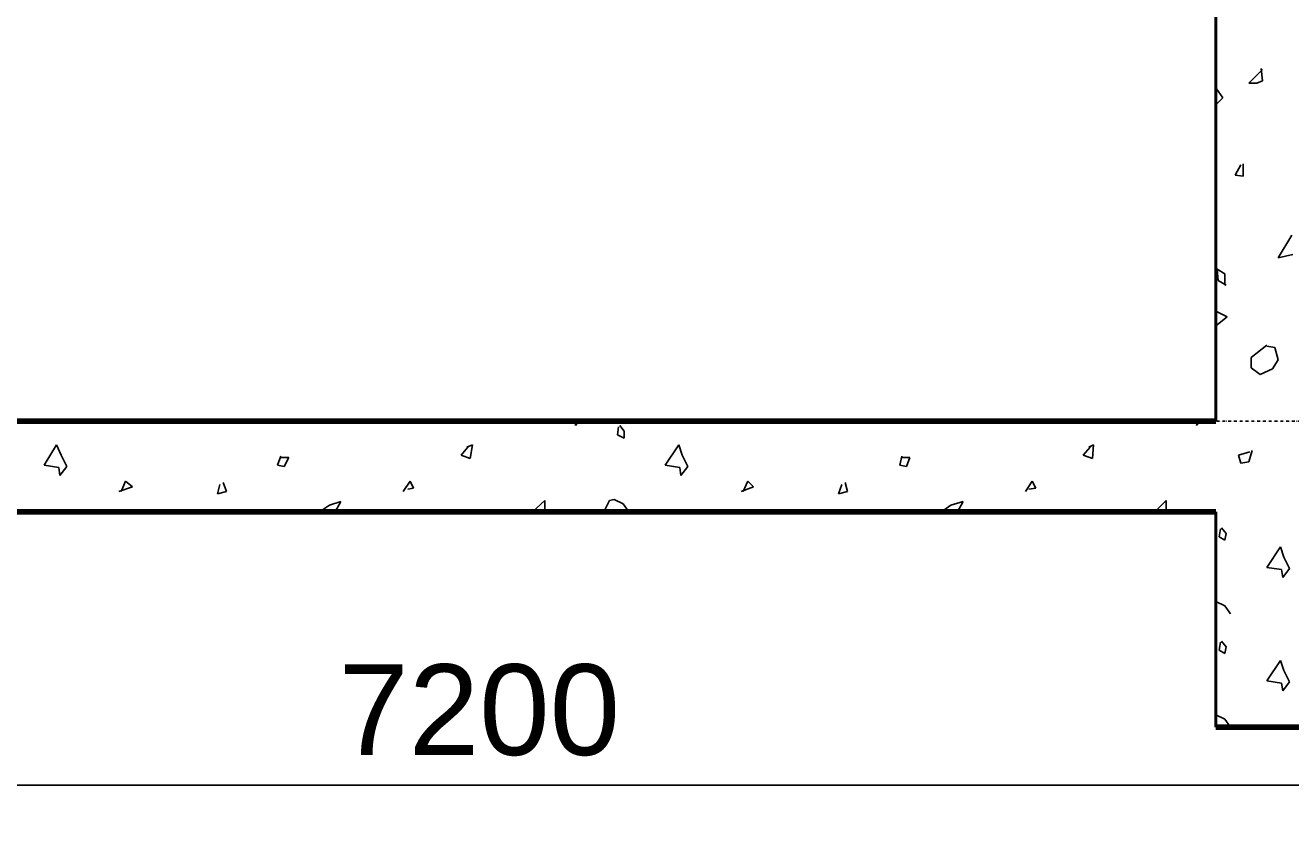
# Model space of a CAD drawing. Header units: millimetres. Extents: x 361 to 67326, y 666 to 56869.
# Tile 14 of 129: x 26258 to 29049, y 13044 to 14844. Entities that reach past the tile are written whole.
import ezdxf

# ---------------------------------------------------------------- set-up
doc = ezdxf.new("R2010")
doc.units = ezdxf.units.MM
doc.linetypes.add('DASHDOT', pattern=[25.4, 12.7, -6.35, 0, -6.35])
for name, color, linetype in [('maat', 1, 'Continuous'), ('stramien', 1, 'DASHDOT'), ('vanarris', 253, 'Continuous')]:
    doc.layers.add(name, color=color, linetype=linetype)
doc.styles.get("Standard").update_dxf_attribs({"font": 'arial.ttf'})
doc.dimstyles.new('Annotative', dxfattribs={"dimscale": 0, "dimtxt": 2, "dimasz": 2.5, "dimexe": 1.25, "dimexo": 0.625, "dimtad": 1, "dimdec": 0, "dimtxsty": 'Standard', "dimcen": 2.5, "dimadec": 0, "dimazin": 0, "dimtfac": 1, "dimtdec": 0, "dimtmove": 0, "dimatfit": 3, "dimfxl": 1, "dimarcsym": 0})

# ---------------------------------------------------------------- blocks, each defined once
blk = doc.blocks.new('*D419')
at = {"layer": 'Defpoints', "color": 0, "transparency": 16777216}
for p in [(23658.9, 13971.2), (30858.9, 13971.2), (30858.9, 13168.9)]:
    blk.add_point(p, dxfattribs=at)
at = {"layer": 'maat', "color": 0, "lineweight": -2, "transparency": 16777216}
for p, q in [((23658.9, 13908.7), (23658.9, 13043.9)), ((30858.9, 13908.7), (30858.9, 13043.9)), ((23908.9, 13168.9), (30608.9, 13168.9))]:
    blk.add_line(p, q, dxfattribs=at)
at = {"layer": 'maat', "color": 0, "transparency": 16777216}
for points in [[(23908.9, 13210.6), (23908.9, 13127.3), (23658.9, 13168.9)], [(30608.9, 13210.6), (30608.9, 13127.3), (30858.9, 13168.9)]]:
    blk.add_solid(points, dxfattribs=at)
at = {"layer": 'maat', "color": 0, "transparency": 16777216, "insert": (27258.9, 13333.6), "char_height": 200, "attachment_point": 5}
blk.add_mtext('7200', dxfattribs=at)

msp = doc.modelspace()

# ---------------------------------------------------------------- linework, layer by layer
at = {"layer": 'stramien', "color": 1, "ltscale": 0.5}
msp.add_lwpolyline([(1736.5, 13971.2), (67326.2, 13971.2)], dxfattribs=at)
at = {"layer": 'vanarris', "lineweight": 50}
for p, q in [((28883.9, 16616.2), (28883.9, 13971.2)), ((28883.9, 13296.2), (28883.9, 13771.2))]:
    msp.add_line(p, q, dxfattribs=at)
at = {"layer": 'vanarris', "lineweight": 25}
for p, q in [((28986.4, 14746.2), (28956.4, 14716.2)), ((28986.4, 14721.2), (28983.9, 14748.7)), ((28956.4, 14716.2), (28973.9, 14716.2)), ((28973.9, 14716.2), (28986.4, 14721.2)), ((28898.9, 14683.7), (28883.9, 14706.2)), ((28883.9, 14668.7), (28898.9, 14683.7)), ((28938.9, 14536.2), (28926.4, 14513.7)), ((28943.9, 14511.2), (28943.9, 14538.7)), ((28926.4, 14513.7), (28943.9, 14511.2)), ((29051.4, 14381.2), (29021.4, 14331.2)), ((29021.4, 14331.2), (29053.9, 14338.7)), ((28888.9, 14281.2), (28886.4, 14306.2)), ((28886.4, 14306.2), (28903.9, 14296.2)), ((28903.9, 14296.2), (28903.9, 14271.2)), ((28906.4, 14271.2), (28888.9, 14281.2)), ((28883.9, 14213.7), (28908.9, 14201.2)), ((28908.9, 14201.2), (28883.9, 14181.2)), ((28996.4, 14138.7), (28961.4, 14111.2)), ((29013.9, 14133.7), (28996.4, 14136.2)), ((29021.4, 14106.2), (29013.9, 14133.7)), ((28961.4, 14111.2), (28961.4, 14088.7)), ((29008.9, 14086.2), (29021.4, 14106.2)), ((28961.4, 14088.7), (28981.4, 14073.7)), ((28981.4, 14073.7), (29008.9, 14086.2)), ((27471.4, 13971.2), (27471.4, 13961.2)), ((27471.4, 13961.2), (27478.9, 13971.2)), ((27566.4, 13958.7), (27563.9, 13941.2)), ((27578.9, 13948.7), (27568.9, 13961.2)), ((28843.9, 13971.2), (28841.4, 13961.2)), ((28841.4, 13961.2), (28851.4, 13971.2)), ((27563.9, 13941.2), (27578.9, 13933.7)), ((27578.9, 13933.7), (27578.9, 13948.7)), ((26326.4, 13918.7), (26298.9, 13873.7)), ((26336.4, 13896.2), (26326.4, 13918.7)), ((27233.9, 13913.7), (27218.9, 13896.2)), ((27243.9, 13918.7), (27231.4, 13913.7)), ((27238.9, 13888.7), (27243.9, 13918.7)), ((27698.9, 13918.7), (27668.9, 13873.7)), ((27706.4, 13896.2), (27698.9, 13918.7)), ((28606.4, 13913.7), (28591.4, 13896.2)), ((28613.9, 13918.7), (28603.9, 13913.7)), ((28611.4, 13888.7), (28613.9, 13918.7)), ((28958.9, 13903.7), (28933.9, 13896.2)), ((28956.4, 13881.2), (28963.9, 13906.2)), ((26298.9, 13873.7), (26331.4, 13868.7)), ((26348.9, 13871.2), (26336.4, 13896.2)), ((26821.4, 13893.7), (26813.9, 13873.7)), ((26813.9, 13873.7), (26828.9, 13871.2)), ((26838.9, 13891.2), (26821.4, 13891.2)), ((26828.9, 13871.2), (26838.9, 13891.2)), ((27218.9, 13896.2), (27238.9, 13888.7)), ((27668.9, 13873.7), (27701.4, 13868.7)), ((27718.9, 13871.2), (27706.4, 13896.2)), ((28191.4, 13893.7), (28186.4, 13873.7)), ((28186.4, 13873.7), (28201.4, 13871.2)), ((28208.9, 13891.2), (28191.4, 13891.2)), ((28201.4, 13871.2), (28208.9, 13891.2)), ((28591.4, 13896.2), (28611.4, 13888.7)), ((28933.9, 13896.2), (28938.9, 13878.7)), ((28938.9, 13878.7), (28956.4, 13881.2)), ((26331.4, 13868.7), (26333.9, 13851.2)), ((26333.9, 13851.2), (26348.9, 13871.2)), ((27701.4, 13868.7), (27703.9, 13851.2)), ((27703.9, 13851.2), (27718.9, 13871.2)), ((26493.9, 13826.2), (26463.9, 13816.2)), ((26468.9, 13816.2), (26478.9, 13838.7)), ((26478.9, 13838.7), (26493.9, 13826.2)), ((26686.4, 13831.2), (26681.4, 13811.2)), ((26701.4, 13816.2), (26693.9, 13836.2)), ((27091.4, 13816.2), (27106.4, 13838.7)), ((27113.9, 13823.7), (27101.4, 13821.2)), ((27106.4, 13838.7), (27113.9, 13823.7)), ((27863.9, 13826.2), (27836.4, 13816.2)), ((27841.4, 13816.2), (27851.4, 13838.7)), ((27851.4, 13838.7), (27863.9, 13826.2)), ((28058.9, 13831.2), (28051.4, 13811.2)), ((28071.4, 13816.2), (28066.4, 13836.2)), ((28463.9, 13816.2), (28478.9, 13838.7)), ((28486.4, 13823.7), (28471.4, 13821.2)), ((28478.9, 13838.7), (28486.4, 13823.7)), ((26681.4, 13811.2), (26701.4, 13816.2)), ((26928.9, 13786.2), (26953.9, 13793.7)), ((26953.9, 13793.7), (26941.4, 13771.2)), ((27376.4, 13771.2), (27403.9, 13796.2)), ((27403.9, 13796.2), (27403.9, 13771.2)), ((27533.9, 13771.2), (27546.4, 13796.2)), ((27546.4, 13796.2), (27556.4, 13798.7)), ((27556.4, 13798.7), (27576.4, 13788.7)), ((28051.4, 13811.2), (28071.4, 13816.2)), ((28298.9, 13786.2), (28326.4, 13793.7)), ((28326.4, 13793.7), (28313.9, 13771.2)), ((28748.9, 13771.2), (28773.9, 13796.2)), ((28773.9, 13796.2), (28773.9, 13771.2)), ((26906.4, 13771.2), (26928.9, 13786.2)), ((27576.4, 13788.7), (27588.9, 13771.2)), ((28278.9, 13771.2), (28298.9, 13786.2)), ((28893.9, 13733.7), (28891.4, 13716.2)), ((28906.4, 13723.7), (28896.4, 13736.2)), ((28891.4, 13716.2), (28903.9, 13708.7)), ((28903.9, 13708.7), (28906.4, 13723.7)), ((29026.4, 13693.7), (28996.4, 13648.7)), ((29033.9, 13671.2), (29026.4, 13693.7)), ((29046.4, 13646.2), (29033.9, 13671.2)), ((28996.4, 13648.7), (29028.9, 13643.7)), ((29028.9, 13643.7), (29031.4, 13626.2)), ((29031.4, 13626.2), (29046.4, 13646.2)), ((28883.9, 13573.7), (28903.9, 13563.7)), ((28903.9, 13563.7), (28916.4, 13546.2)), ((28893.9, 13483.7), (28891.4, 13466.2)), ((28906.4, 13473.7), (28896.4, 13486.2)), ((28891.4, 13466.2), (28903.9, 13458.7)), ((28903.9, 13458.7), (28906.4, 13473.7)), ((29026.4, 13443.7), (28996.4, 13398.7)), ((29033.9, 13421.2), (29026.4, 13443.7)), ((28996.4, 13398.7), (29028.9, 13393.7)), ((29046.4, 13396.2), (29033.9, 13421.2)), ((29028.9, 13393.7), (29031.4, 13376.2)), ((29031.4, 13376.2), (29046.4, 13396.2)), ((28883.9, 13323.7), (28903.9, 13313.7)), ((28903.9, 13313.7), (28916.4, 13296.2))]:
    msp.add_line(p, q, dxfattribs=at)
at = {"layer": 'vanarris', "lineweight": 90}
for p, q in [((28883.9, 13971.2), (23808.9, 13971.2)), ((16583.9, 13771.2), (28883.9, 13771.2)), ((28883.9, 13296.2), (41783.9, 13296.2))]:
    msp.add_line(p, q, dxfattribs=at)

# ---------------------------------------------------------------- dimensions: what is measured, and where the dimension line sits
at = {"layer": 'maat'}
dim = msp.add_linear_dim(base=(30858.9, 13168.9), p1=(23658.9, 13971.2), p2=(30858.9, 13971.2), dimstyle='Annotative', dxfattribs=at)
dim.commit()
dim.dimension.update_dxf_attribs({"geometry": '*D419', "text_midpoint": (27258.9, 13333.6)})

doc.saveas('drawing.dxf')
